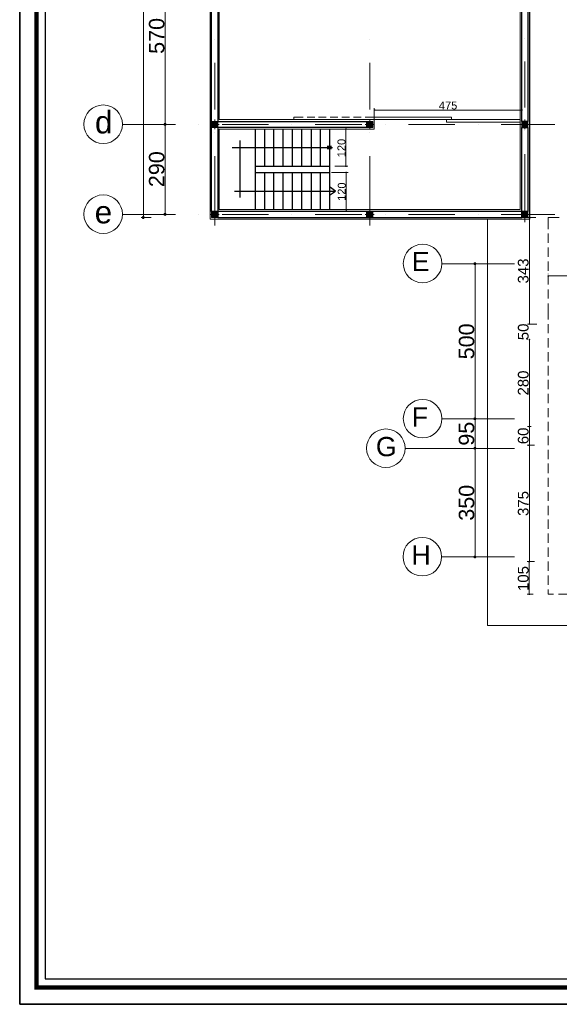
# Model space of a CAD drawing. Header units: metres. Extents: x 5.7 to 89.8, y 4 to 63.5.
# Tile 1 of 22: x 5.7 to 23.1, y 4 to 35.7. Entities that reach past the tile are written whole.
import ezdxf

# ---------------------------------------------------------------- set-up
doc = ezdxf.new("R2010")
doc.units = ezdxf.units.M
doc.header["$MEASUREMENT"] = 0
for name, color, linetype in [('PDF2_ax', 7, 'Continuous'), ('PDF2_column', 7, 'Continuous'), ('PDF2_dim', 7, 'Continuous'), ('PDF2_door', 7, 'Continuous'), ('PDF2_furn', 7, 'Continuous'), ('PDF2_KADR', 7, 'Continuous'), ('PDF2_khatchin', 7, 'Continuous'), ('PDF2_Layer5', 7, 'Continuous'), ('PDF2_STAIRS', 7, 'Continuous'), ('PDF2_Text', 7, 'Continuous'), ('PDF2_W', 7, 'Continuous'), ('PDF2_wall', 7, 'Continuous')]:
    doc.layers.add(name, color=color, linetype=linetype)
doc.styles.add('PDF Arial', font='arial.ttf')

msp = doc.modelspace()

# ---------------------------------------------------------------- hatches: boundary and pattern name
at = {"layer": 'PDF2_dim', "transparency": 33554559}
for points in [[(17.099, 32.83), (17.108, 32.81), (17.127, 32.801), (17.156, 32.81), (17.156, 32.849), (17.127, 32.858), (17.108, 32.849)], [(21.914, 32.83), (21.905, 32.849), (21.885, 32.858), (21.856, 32.849), (21.847, 32.83), (21.856, 32.81), (21.885, 32.801), (21.905, 32.81)], [(16.213, 32.252), (16.193, 32.242), (16.184, 32.213), (16.193, 32.194), (16.213, 32.184), (16.232, 32.194), (16.241, 32.213), (16.232, 32.242)], [(16.213, 30.99), (16.232, 31), (16.241, 31.019), (16.232, 31.038), (16.213, 31.048), (16.193, 31.038), (16.184, 31.019), (16.193, 31)], [(16.222, 30.846), (16.203, 30.836), (16.193, 30.817), (16.203, 30.797), (16.222, 30.788), (16.241, 30.797), (16.251, 30.817), (16.241, 30.836)], [(16.222, 29.584), (16.241, 29.593), (16.251, 29.622), (16.241, 29.642), (16.222, 29.651), (16.203, 29.642), (16.193, 29.622), (16.203, 29.593)], [(22.107, 29.343), (22.126, 29.333), (22.145, 29.343), (22.155, 29.372), (22.145, 29.391), (22.126, 29.401), (22.107, 29.391), (22.097, 29.372)], [(22.704, 27.484), (22.714, 27.465), (22.733, 27.455), (22.752, 27.465), (22.762, 27.484), (22.752, 27.503), (22.733, 27.513), (22.714, 27.503)], [(22.126, 25.905), (22.145, 25.914), (22.155, 25.934), (22.145, 25.953), (22.126, 25.963), (22.107, 25.953), (22.097, 25.934), (22.107, 25.914)], [(22.126, 25.462), (22.107, 25.452), (22.097, 25.433), (22.107, 25.414), (22.126, 25.404), (22.145, 25.414), (22.155, 25.433), (22.145, 25.452)], [(22.107, 22.611), (22.126, 22.601), (22.145, 22.611), (22.155, 22.63), (22.145, 22.649), (22.126, 22.659), (22.107, 22.649), (22.097, 22.63)], [(22.145, 22.052), (22.126, 22.062), (22.097, 22.052), (22.088, 22.033), (22.097, 22.004), (22.126, 21.994), (22.145, 22.004), (22.155, 22.033)], [(22.145, 18.296), (22.126, 18.306), (22.121, 18.304), (22.116, 18.306), (22.097, 18.296), (22.088, 18.277), (22.097, 18.258), (22.116, 18.248), (22.121, 18.25), (22.126, 18.248), (22.145, 18.258), (22.155, 18.277)], [(22.116, 17.198), (22.145, 17.208), (22.155, 17.227), (22.145, 17.246), (22.116, 17.256), (22.097, 17.246), (22.088, 17.227), (22.097, 17.208)]]:
    msp.add_hatch(color=256, dxfattribs=at).paths.add_polyline_path(points)
at = {"layer": 'PDF2_W', "transparency": 33554559}
for points in [[(10.347, 32.329), (10.386, 32.319), (10.415, 32.329), (10.434, 32.367), (10.415, 32.406), (10.386, 32.415), (10.347, 32.406), (10.328, 32.367)], [(10.386, 29.42), (10.415, 29.43), (10.434, 29.468), (10.415, 29.507), (10.386, 29.516), (10.347, 29.507), (10.328, 29.468), (10.347, 29.43)], [(9.683, 29.314), (9.711, 29.333), (9.731, 29.372), (9.711, 29.401), (9.683, 29.42), (9.644, 29.401), (9.625, 29.372), (9.644, 29.333)], [(20.373, 27.927), (20.335, 27.918), (20.325, 27.879), (20.335, 27.841), (20.373, 27.831), (20.402, 27.841), (20.421, 27.879), (20.402, 27.918)], [(20.402, 22.919), (20.373, 22.929), (20.335, 22.919), (20.325, 22.881), (20.335, 22.842), (20.373, 22.832), (20.402, 22.842), (20.421, 22.881)], [(20.335, 21.898), (20.373, 21.879), (20.402, 21.898), (20.421, 21.927), (20.402, 21.966), (20.373, 21.975), (20.335, 21.966), (20.325, 21.927)], [(20.373, 18.383), (20.402, 18.392), (20.421, 18.431), (20.402, 18.46), (20.373, 18.479), (20.335, 18.46), (20.325, 18.431), (20.335, 18.392)]]:
    msp.add_hatch(color=256, dxfattribs=at).paths.add_polyline_path(points)

# ---------------------------------------------------------------- linework, layer by layer
at = {"layer": 'PDF2_ax', "lineweight": 9}
for points in [[(11.984, 35.103), (11.984, 35.103)], [(16.983, 35.103), (16.983, 35.103)], [(21.982, 35.151), (21.982, 35.151)], [(11.984, 34.351), (11.984, 32.849)], [(16.983, 34.351), (16.983, 32.849)], [(21.982, 34.399), (21.982, 32.907)], [(11.474, 32.367), (11.474, 32.367)], [(11.474, 32.367), (11.474, 32.367)], [(14.469, 32.367), (14.469, 32.367)], [(14.469, 32.367), (14.469, 32.367)], [(17.474, 32.367), (17.474, 32.367)], [(17.474, 32.367), (17.474, 32.367)], [(20.47, 32.367), (20.47, 32.367)], [(20.47, 32.367), (20.47, 32.367)], [(11.984, 32.098), (11.984, 32.098)], [(16.983, 32.098), (16.983, 32.098)], [(21.982, 32.155), (21.982, 32.155)], [(11.984, 31.346), (11.984, 29.112)], [(16.983, 31.346), (16.983, 29.112)], [(21.982, 31.404), (21.982, 29.218)], [(10.723, 29.468), (8.999, 29.468)], [(11.474, 29.468), (11.474, 29.468)], [(13.718, 29.468), (12.225, 29.468)], [(14.469, 29.468), (14.469, 29.468)], [(16.723, 29.468), (15.221, 29.468)], [(17.474, 29.468), (17.474, 29.468)], [(19.718, 29.468), (18.225, 29.468)], [(20.47, 29.468), (20.47, 29.468)], [(22.945, 29.468), (21.221, 29.468)], [(21.645, 27.879), (19.295, 27.879)], [(21.645, 22.881), (19.295, 22.881)], [(21.645, 21.927), (18.11, 21.927)], [(21.645, 18.431), (19.295, 18.431)]]:
    msp.add_lwpolyline(points, dxfattribs=at)
for points in [[(8.999, 32.367), (10.723, 32.367)], [(12.225, 32.367), (13.718, 32.367)], [(15.221, 32.367), (16.723, 32.367)], [(18.225, 32.367), (19.718, 32.367)], [(21.221, 32.367), (22.945, 32.367)]]:
    msp.add_lwpolyline(points, close=True, dxfattribs=at)
for centre in [(8.387, 32.372), (8.387, 29.473), (18.683, 27.884), (18.683, 22.885), (17.498, 21.932), (18.673, 18.436)]:
    msp.add_circle(centre, 0.621, dxfattribs=at)
at = {"layer": 'PDF2_column', "lineweight": 18}
for points in [[(12.129, 32.367), (11.83, 32.367)], [(11.878, 32.454), (11.898, 32.464)], [(11.878, 32.415), (11.936, 32.464)], [(11.878, 32.377), (11.975, 32.464)], [(11.878, 32.348), (11.907, 32.367), (11.984, 32.444), (12.004, 32.464)], [(11.878, 32.309), (11.936, 32.367), (11.984, 32.406), (12.042, 32.464)], [(11.878, 32.271), (11.975, 32.367), (11.984, 32.377), (12.081, 32.464)], [(11.907, 32.271), (11.984, 32.338), (12.013, 32.367), (12.081, 32.435)], [(11.946, 32.271), (11.984, 32.3), (12.042, 32.367), (12.081, 32.406)], [(11.984, 32.521), (11.984, 32.213)], [(11.984, 32.271), (12.081, 32.367)], [(17.127, 32.367), (16.829, 32.367)], [(16.877, 32.454), (16.896, 32.464)], [(16.877, 32.415), (16.935, 32.464)], [(16.877, 32.377), (16.973, 32.464)], [(16.877, 32.348), (16.906, 32.367), (16.983, 32.444), (17.002, 32.464)], [(16.877, 32.309), (16.944, 32.367), (16.983, 32.406), (17.041, 32.464)], [(16.877, 32.271), (16.973, 32.367), (16.983, 32.377), (17.079, 32.464)], [(16.916, 32.271), (16.983, 32.338), (17.012, 32.367), (17.079, 32.435)], [(16.944, 32.271), (16.983, 32.3), (17.05, 32.367), (17.079, 32.406)], [(16.983, 32.521), (16.983, 32.213)], [(16.983, 32.271), (17.079, 32.367)], [(22.136, 32.367), (21.828, 32.367)], [(21.885, 32.454), (21.895, 32.464)], [(21.885, 32.415), (21.933, 32.464)], [(21.885, 32.377), (21.972, 32.464)], [(21.885, 32.348), (21.905, 32.367), (21.982, 32.444), (22.001, 32.464)], [(21.885, 32.309), (21.943, 32.367), (21.982, 32.406), (22.039, 32.464)], [(21.885, 32.271), (21.972, 32.367), (21.982, 32.377), (22.078, 32.464)], [(21.914, 32.271), (21.982, 32.338), (22.011, 32.367), (22.078, 32.435)], [(21.943, 32.271), (21.982, 32.3), (22.049, 32.367), (22.078, 32.406)], [(21.982, 32.521), (21.982, 32.213)], [(21.982, 32.271), (22.078, 32.367)], [(12.013, 32.271), (12.081, 32.329)], [(12.052, 32.271), (12.081, 32.3)], [(17.022, 32.271), (17.079, 32.329)], [(17.05, 32.271), (17.079, 32.3)], [(22.02, 32.271), (22.078, 32.329)], [(22.049, 32.271), (22.078, 32.3)], [(11.878, 29.545), (11.898, 29.565)], [(11.878, 29.516), (11.936, 29.565)], [(11.878, 29.478), (11.975, 29.565)], [(11.878, 29.439), (11.907, 29.468), (11.984, 29.545), (12.004, 29.565)], [(11.878, 29.41), (11.936, 29.468), (11.984, 29.507), (12.042, 29.565)], [(11.878, 29.372), (11.975, 29.468), (11.984, 29.468), (12.081, 29.565)], [(11.907, 29.372), (11.984, 29.439), (12.013, 29.468), (12.081, 29.536)], [(11.984, 29.622), (11.984, 29.314)], [(16.877, 29.545), (16.896, 29.565)], [(16.877, 29.516), (16.935, 29.565)], [(16.877, 29.478), (16.973, 29.565)], [(16.877, 29.439), (16.906, 29.468), (16.983, 29.545), (17.002, 29.565)], [(16.877, 29.41), (16.944, 29.468), (16.983, 29.507), (17.041, 29.565)], [(16.877, 29.372), (16.973, 29.468), (16.983, 29.468), (17.079, 29.565)], [(16.916, 29.372), (16.983, 29.439), (17.012, 29.468), (17.079, 29.536)], [(16.983, 29.622), (16.983, 29.314)], [(21.885, 29.545), (21.895, 29.565)], [(21.885, 29.516), (21.933, 29.565)], [(21.885, 29.478), (21.972, 29.565)], [(21.885, 29.439), (21.905, 29.468), (21.982, 29.545), (22.001, 29.565)], [(21.885, 29.41), (21.943, 29.468), (21.982, 29.507), (22.039, 29.565)], [(21.885, 29.372), (21.972, 29.468), (21.982, 29.468), (22.078, 29.565)], [(21.914, 29.372), (21.982, 29.439), (22.011, 29.468), (22.078, 29.536)], [(21.982, 29.622), (21.982, 29.314)], [(12.129, 29.468), (11.83, 29.468)], [(11.946, 29.372), (11.984, 29.401), (12.042, 29.468), (12.081, 29.507)], [(11.984, 29.372), (12.081, 29.468)], [(12.013, 29.372), (12.081, 29.43)], [(12.052, 29.372), (12.081, 29.391)], [(17.127, 29.468), (16.829, 29.468)], [(16.944, 29.372), (16.983, 29.401), (17.05, 29.468), (17.079, 29.507)], [(16.983, 29.372), (17.079, 29.468)], [(17.022, 29.372), (17.079, 29.43)], [(17.05, 29.372), (17.079, 29.391)], [(22.136, 29.468), (21.828, 29.468)], [(21.943, 29.372), (21.982, 29.401), (22.049, 29.468), (22.078, 29.507)], [(21.982, 29.372), (22.078, 29.468)], [(22.02, 29.372), (22.078, 29.43)], [(22.049, 29.372), (22.078, 29.391)]]:
    msp.add_lwpolyline(points, dxfattribs=at)
for points in [[(12.081, 32.271), (11.878, 32.271), (11.878, 32.464), (12.081, 32.464)], [(17.079, 32.271), (16.877, 32.271), (16.877, 32.464), (17.079, 32.464)], [(22.078, 32.271), (21.885, 32.271), (21.885, 32.464), (22.078, 32.464)], [(12.081, 29.372), (11.878, 29.372), (11.878, 29.565), (12.081, 29.565)], [(17.079, 29.372), (16.877, 29.372), (16.877, 29.565), (17.079, 29.565)], [(22.078, 29.372), (21.885, 29.372), (21.885, 29.565), (22.078, 29.565)]]:
    msp.add_lwpolyline(points, close=True, dxfattribs=at)
at = {"layer": 'PDF2_dim', "lineweight": 20}
for points in [[(9.683, 29.468), (9.683, 49.472)], [(22.126, 29.401), (22.126, 29.43), (22.126, 48.923), (22.126, 48.952)], [(10.386, 32.464), (10.386, 37.973)], [(17.127, 32.589), (17.127, 32.887)], [(17.156, 32.83), (17.195, 32.83), (21.818, 32.83), (21.847, 32.83)], [(21.885, 32.589), (21.885, 32.887)], [(10.386, 29.565), (10.386, 32.271)], [(15.856, 32.213), (16.27, 32.213)], [(16.213, 31.048), (16.213, 31.077), (16.213, 32.155), (16.213, 32.184)], [(15.75, 30.817), (16.28, 30.817)], [(15.856, 31.019), (16.27, 31.019)], [(16.222, 30.788), (16.222, 30.759), (16.222, 29.68), (16.222, 29.651)], [(15.75, 29.622), (16.28, 29.622)], [(9.933, 29.372), (9.615, 29.372)], [(10.309, 29.468), (10.318, 29.468)], [(22.126, 25.963), (22.126, 25.991), (22.126, 29.305), (22.126, 29.333)], [(20.739, 27.879), (20.315, 27.879)], [(20.373, 22.977), (20.373, 27.783)], [(22.733, 27.552), (22.733, 27.542)], [(24.004, 27.484), (23.975, 27.484), (22.791, 27.484), (22.762, 27.484)], [(22.367, 25.934), (22.068, 25.934), (22.232, 25.934)], [(22.126, 22.659), (22.126, 22.688), (22.126, 25.375), (22.126, 25.404)], [(20.527, 22.881), (20.315, 22.881), (20.479, 22.881)], [(20.373, 22.033), (20.373, 22.775)], [(22.126, 22.062), (22.126, 22.091), (22.126, 22.572), (22.126, 22.601)], [(20.527, 21.927), (20.315, 21.927), (20.479, 21.927)], [(22.29, 22.033), (22.059, 22.033)], [(22.126, 21.994), (22.126, 21.966), (22.126, 18.335), (22.126, 18.306)], [(22.193, 22.033), (22.184, 22.033)], [(20.373, 18.527), (20.373, 21.831)], [(20.527, 18.431), (20.315, 18.431)], [(22.242, 18.277), (22.059, 18.277), (22.29, 18.277)], [(22.116, 18.248), (22.116, 18.219), (22.116, 17.285), (22.116, 17.256)], [(22.242, 17.227), (22.059, 17.227)]]:
    msp.add_lwpolyline(points, dxfattribs=at)
for points in [[(10.318, 32.367), (10.309, 32.367)], [(22.068, 29.372), (22.338, 29.372)], [(22.068, 25.433), (22.059, 25.433)], [(22.068, 22.63), (22.184, 22.63)]]:
    msp.add_lwpolyline(points, close=True, dxfattribs=at)
at = {"layer": 'PDF2_door', "lineweight": 18}
for points in [[(17.127, 32.598), (19.612, 32.598), (19.612, 32.521), (17.127, 32.521)], [(19.449, 32.521), (21.828, 32.521), (21.828, 32.435), (19.449, 32.435)]]:
    msp.add_lwpolyline(points, close=True, dxfattribs=at)
at = {"layer": 'PDF2_furn', "lineweight": 9}
msp.add_lwpolyline([(20.778, 49.617), (20.778, 51.033), (71.63, 51.033), (71.63, 27.234), (63.733, 27.234), (63.733, 16.225), (20.778, 16.225), (20.778, 29.314)], dxfattribs=at)
at = {"layer": 'PDF2_KADR', "lineweight": 25}
for points in [[(5.695, 4.013), (89.785, 4.013), (89.785, 63.476), (5.695, 63.476)], [(5.695, 63.476), (89.785, 63.476), (89.785, 4.013), (5.695, 4.013)], [(6.514, 4.832), (88.841, 4.832), (88.841, 62.657), (6.514, 62.657)]]:
    msp.add_lwpolyline(points, close=True, dxfattribs=at)
at = {"layer": 'PDF2_KADR', "lineweight": 0, "const_width": 0.135}
msp.add_lwpolyline([(6.235, 62.937), (6.235, 4.552), (89.111, 4.552), (89.111, 62.937)], close=True, dxfattribs=at)
at = {"layer": 'PDF2_khatchin', "lineweight": 18}
for points in [[(14.835, 32.598), (14.527, 32.598), (14.527, 32.521)], [(15.211, 32.598), (14.96, 32.598)], [(15.577, 32.598), (15.326, 32.598)], [(15.952, 32.598), (15.702, 32.598)], [(16.328, 32.598), (16.078, 32.598)], [(16.704, 32.598), (16.453, 32.598)], [(17.127, 32.598), (16.829, 32.598)], [(23.08, 29.372), (22.733, 29.372), (22.733, 28.996)], [(22.733, 28.553), (22.733, 28.852)], [(22.733, 28.101), (22.733, 28.399)], [(22.733, 27.648), (22.733, 27.947)], [(22.733, 27.205), (22.733, 27.503)], [(22.733, 26.752), (22.733, 27.051)], [(22.733, 26.598), (22.733, 26.232), (22.733, 26.078)], [(22.733, 25.934), (22.733, 25.635)], [(22.733, 25.481), (22.733, 25.182)], [(22.733, 25.028), (22.733, 24.73)], [(22.733, 24.585), (22.733, 24.277)], [(22.733, 24.133), (22.733, 23.834)], [(22.733, 23.68), (22.733, 23.381)], [(22.733, 23.227), (22.733, 22.929)], [(22.733, 22.784), (22.733, 22.486)], [(22.733, 22.332), (22.733, 22.033)], [(22.733, 21.879), (22.733, 21.58)], [(22.733, 21.436), (22.733, 21.128)], [(22.733, 20.983), (22.733, 20.685)], [(22.733, 20.531), (22.733, 20.232)], [(22.733, 20.078), (22.733, 19.779)], [(22.733, 19.635), (22.733, 19.336)], [(22.733, 19.182), (22.733, 18.884)], [(22.733, 18.729), (22.733, 18.431)], [(22.733, 18.277), (22.733, 17.978)], [(22.733, 17.834), (22.733, 17.535)], [(22.733, 17.381), (22.733, 17.227), (22.906, 17.227)], [(23.06, 17.227), (23.359, 17.227)]]:
    msp.add_lwpolyline(points, dxfattribs=at)
at = {"layer": 'PDF2_Layer5', "lineweight": 13}
msp.add_lwpolyline([(17.127, 29.314), (22.136, 29.314), (22.136, 32.213), (22.136, 49.617), (11.83, 49.617), (11.83, 29.314)], close=True, dxfattribs=at)
for points in [[(16.935, 32.213), (12.129, 32.213), (12.129, 29.622), (21.828, 29.622), (21.828, 49.318), (12.129, 49.318), (12.129, 32.521), (16.935, 32.521)], [(16.829, 32.521), (17.127, 32.521), (17.127, 32.213), (16.829, 32.213)]]:
    msp.add_lwpolyline(points, dxfattribs=at)
at = {"layer": 'PDF2_STAIRS', "lineweight": 25}
for points in [[(13.285, 32.213), (13.285, 29.622)], [(13.583, 32.213), (13.583, 31.019)], [(13.882, 32.213), (13.882, 31.019)], [(14.18, 32.213), (14.18, 31.019)], [(14.479, 32.213), (14.479, 31.019)], [(14.777, 32.213), (14.777, 31.019)], [(15.086, 32.213), (15.086, 31.019)], [(15.384, 32.213), (15.384, 31.019)], [(15.683, 32.213), (15.683, 29.622)], [(12.793, 31.847), (12.793, 30.008)], [(15.779, 31.616), (12.543, 31.616)], [(15.75, 31.655), (15.606, 31.655)], [(15.75, 31.577), (15.606, 31.577)], [(13.285, 31.019), (15.683, 31.019)], [(13.285, 30.817), (15.683, 30.817)], [(13.583, 30.817), (13.583, 29.622)], [(13.882, 30.817), (13.882, 29.622)], [(14.18, 30.817), (14.18, 29.622)], [(14.479, 30.817), (14.479, 29.622)], [(14.777, 30.817), (14.777, 29.622)], [(15.086, 30.817), (15.086, 29.622)], [(15.384, 30.817), (15.384, 29.622)], [(12.62, 30.219), (15.875, 30.219)], [(15.683, 30.085), (15.875, 30.219), (15.683, 30.354)]]:
    msp.add_lwpolyline(points, dxfattribs=at)
at = {"layer": 'PDF2_W', "lineweight": 9}
for points in [[(10.386, 32.415), (10.386, 32.464)], [(10.386, 32.319), (10.386, 32.271)], [(10.386, 29.516), (10.386, 29.565)], [(9.683, 29.42), (9.683, 29.468)], [(20.373, 27.831), (20.373, 27.783)], [(20.373, 22.929), (20.373, 22.977)], [(20.373, 22.832), (20.373, 22.775)], [(20.373, 21.975), (20.373, 22.033)], [(20.373, 21.879), (20.373, 21.831)], [(20.373, 18.479), (20.373, 18.527)]]:
    msp.add_lwpolyline(points, dxfattribs=at)
at = {"layer": 'PDF2_wall', "lineweight": 30}
msp.add_lwpolyline([(11.878, 49.366), (22.078, 49.366), (22.078, 32.464), (21.885, 32.464), (21.885, 49.569), (12.081, 49.569), (12.081, 32.464), (16.877, 32.464), (16.877, 32.271), (12.081, 32.271), (12.081, 29.372), (21.885, 29.372), (21.885, 29.565), (21.885, 32.271), (22.078, 32.271), (22.078, 29.565), (11.878, 29.565)], close=True, dxfattribs=at)

# ---------------------------------------------------------------- texts
at = {"layer": 'PDF2_Text', "attachment_point": 7, "rotation": 90, "style": 'PDF Arial'}
for s, insert, char_height in [('570', (10.365, 34.64), 0.4964), ('120', (16.198, 31.308), 0.2551), ('290', (10.365, 30.345), 0.4964), ('120', (16.207, 29.902), 0.2551), ('343', (22.103, 27.243), 0.3447), ('500', (20.353, 24.797), 0.4964), ('50', (22.103, 25.414), 0.3447), ('280', (22.103, 23.632), 0.3447), ('95', (20.353, 22.014), 0.4964), ('60', (22.103, 22.062), 0.3447), ('350', (20.353, 19.596), 0.4964), ('375', (22.103, 19.75), 0.3447), ('105', (22.103, 17.333), 0.3447)]:
    msp.add_mtext(s, dxfattribs=dict(at, insert=insert, char_height=char_height))
at = {"layer": 'PDF2_Text', "attachment_point": 7, "style": 'PDF Arial'}
for s, insert, char_height in [('d', (8.122, 32.066), 0.724), ('475', (19.208, 32.845), 0.2551), ('e', (8.113, 29.167), 0.724), ('E', (18.331, 27.638), 0.62), ('F', (18.331, 22.63), 0.62), ('G', (17.176, 21.666), 0.62), ('H', (18.322, 18.18), 0.62)]:
    msp.add_mtext(s, dxfattribs=dict(at, insert=insert, char_height=char_height))

doc.saveas('drawing.dxf')
